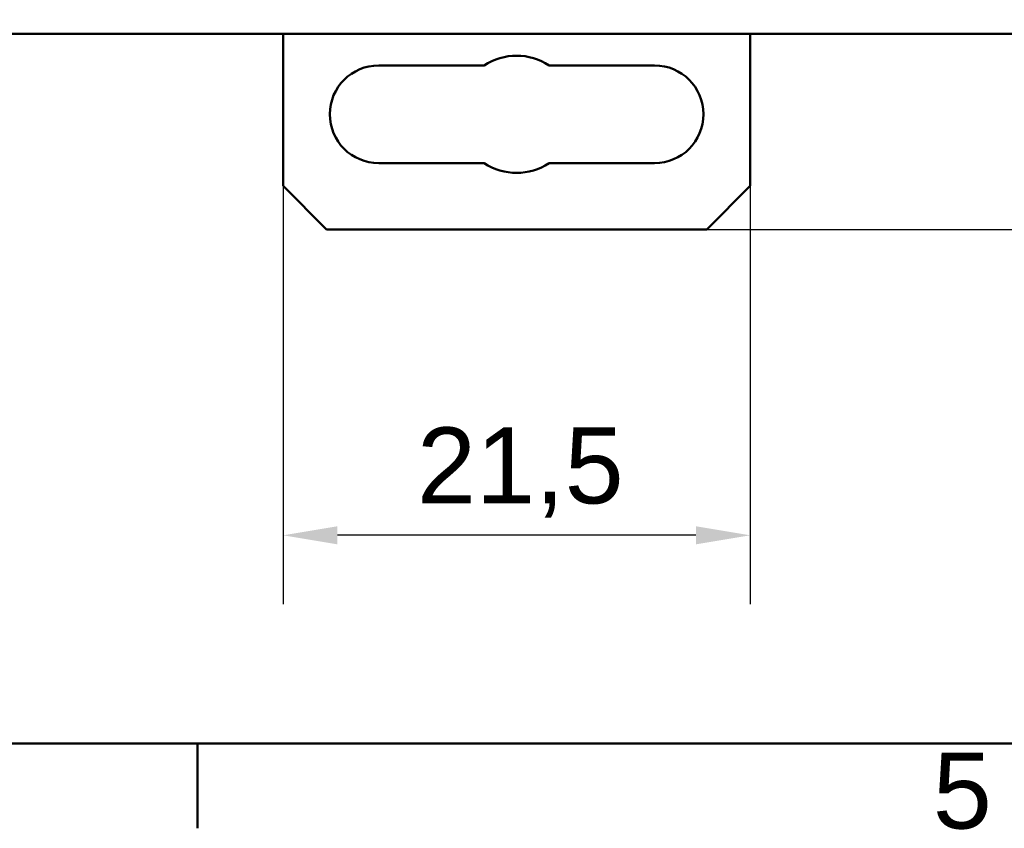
# Model space of a CAD drawing. Header units: millimetres. Extents: x 0 to 420, y 0 to 297.
# Tile 2 of 19: x 62 to 107, y 6 to 43. Entities that reach past the tile are written whole.
import ezdxf

# ---------------------------------------------------------------- set-up
doc = ezdxf.new("R2010")
doc.units = ezdxf.units.MM
for name, color, linetype, lineweight in [('Arêtes visibles(celduc)', 7, 'Continuous', 50), ('Cadre_0', 7, 'Continuous', 50), ('Cadre_2', 7, 'Continuous', 50), ('Cotes(celduc)', 7, 'Continuous', 25)]:
    doc.layers.add(name, color=color, linetype=linetype, lineweight=lineweight)
doc.styles.add('Cadre_1', font='arial.ttf')
doc.styles.add('Courant-CELDUC', font='arial.ttf')
doc.dimstyles.new('Celduc', dxfattribs={"dimtxt": 3.5, "dimasz": 2.5, "dimexe": 3.175, "dimexo": 0, "dimgap": 0.762, "dimtad": 1, "dimrnd": 1e-08, "dimtxsty": 'Courant-CELDUC', "dimcen": 0.09, "dimdle": 10, "dimclrd": 7, "dimclre": 7, "dimclrt": 7, "dimazin": 2, "dimtfac": 0.714286, "dimtdec": 3, "dimtmove": 0, "dimatfit": 3, "dimfxl": 1, "dimtolj": 1, "dimlwd": 25, "dimlwe": 25, "dimarcsym": 0})

# ---------------------------------------------------------------- blocks, each defined once
blk = doc.blocks.new('Cadres Cadre par défaut')
at = {"layer": 'Cadre_0'}
blk.add_line((70, 10), (70, 6.1), dxfattribs=at)
at = {"layer": 'Cadre_0', "flags": 128}
blk.add_lwpolyline([(10, 10), (10, 287), (410, 287), (410, 10), (10, 10)], dxfattribs=at)
at = {"layer": 'Cadre_2', "insert": (103.854, 6.041), "char_height": 3.5, "attachment_point": 7, "style": 'Cadre_1'}
blk.add_mtext('5', dxfattribs=at)
blk = doc.blocks.new('*D4')
at = {"layer": 'Cotes(celduc)', "color": 7, "linetype": 'Continuous', "lineweight": 25, "transparency": 16777216}
for p, q in [((123.148, 131.705), (161.596, 131.705)), ((158.421, 129.205), (158.421, 36.186)), ((93.448, 33.686), (161.596, 33.686))]:
    blk.add_line(p, q, dxfattribs=at)
at = {"layer": 'Cotes(celduc)', "color": 7, "linetype": 'Continuous', "transparency": 16777216}
for points in [[(158.004, 129.205), (158.838, 129.205), (158.421, 131.705)], [(158.004, 36.186), (158.838, 36.186), (158.421, 33.686)]]:
    blk.add_solid(points, dxfattribs=at)
at = {"layer": 'Defpoints', "color": 0, "linetype": 'Continuous', "transparency": 16777216}
for p in [(123.148, 131.705), (93.448, 33.686), (158.421, 33.686)]:
    blk.add_point(p, dxfattribs=at)
at = {"layer": 'Cotes(celduc)', "color": 7, "linetype": 'Continuous', "lineweight": 25, "transparency": 16777216, "insert": (154.085, 80.185), "char_height": 3.5, "attachment_point": 1, "rotation": 90, "style": 'Courant-CELDUC'}
blk.add_mtext('\\A1;98', dxfattribs=at)
blk = doc.blocks.new('*D6')
at = {"layer": 'Cotes(celduc)', "color": 7, "linetype": 'Continuous', "lineweight": 25, "transparency": 16777216}
for p, q in [((73.948, 35.686), (73.948, 16.421)), ((95.448, 35.686), (95.448, 16.421)), ((92.948, 19.596), (76.448, 19.596))]:
    blk.add_line(p, q, dxfattribs=at)
at = {"layer": 'Cotes(celduc)', "color": 7, "linetype": 'Continuous', "transparency": 16777216}
for points in [[(76.448, 20.012), (76.448, 19.179), (73.948, 19.596)], [(92.948, 20.012), (92.948, 19.179), (95.448, 19.596)]]:
    blk.add_solid(points, dxfattribs=at)
at = {"layer": 'Defpoints', "color": 0, "linetype": 'Continuous', "transparency": 16777216}
for p in [(73.948, 35.686), (95.448, 35.686), (73.948, 19.596)]:
    blk.add_point(p, dxfattribs=at)
at = {"layer": 'Cotes(celduc)', "color": 7, "linetype": 'Continuous', "lineweight": 25, "transparency": 16777216, "insert": (80.109, 24.564), "char_height": 3.5, "attachment_point": 1, "style": 'Courant-CELDUC'}
blk.add_mtext('\\A1;21,5', dxfattribs=at)

msp = doc.modelspace()

# ---------------------------------------------------------------- linework, layer by layer
at = {"layer": 'Arêtes visibles(celduc)'}
for p, q in [((42.651, 42.695), (126.744, 42.695)), ((73.948, 35.686), (73.948, 42.695)), ((95.448, 42.695), (95.448, 35.686)), ((78.348, 41.236), (83.205, 41.236)), ((86.19, 41.236), (91.048, 41.236)), ((83.205, 36.736), (78.348, 36.736)), ((91.048, 36.736), (86.19, 36.736)), ((75.948, 33.686), (73.948, 35.686)), ((95.448, 35.686), (93.448, 33.686)), ((93.448, 33.686), (75.948, 33.686))]:
    msp.add_line(p, q, dxfattribs=at)
for centre, radius, start, end in [((84.698, 38.986), 2.7, 56.4427, 123.5573), ((78.348, 38.986), 2.25, 90, 270), ((91.048, 38.986), 2.25, 270, 90), ((84.698, 38.986), 2.7, 236.4427, 303.5573)]:
    msp.add_arc(centre, radius, start, end, dxfattribs=at)

# ---------------------------------------------------------------- block references
msp.add_blockref('Cadres Cadre par défaut', (0, 0))

# ---------------------------------------------------------------- dimensions: what is measured, and where the dimension line sits
at = {"layer": 'Cotes(celduc)', "color": 7, "linetype": 'Continuous', "lineweight": 25}
for base, p1, p2, angle, override, picture, middle in [((158.421, 33.686), (123.148, 131.705), (93.448, 33.686), 270, {"dimgap": 0.762, "dimdec": 1, "dimtol": 0, "dimlim": 0, "dimtp": 0, "dimtm": 0, "dimtdec": 3, "dimtofl": 0, "dimatfit": 1}, '*D4', (158.421, 82.695)), ((73.948, 19.596), (95.448, 35.686), (73.948, 35.686), 180, {"dimgap": 0.762, "dimdec": 2, "dimtol": 0, "dimlim": 0, "dimtp": 0, "dimtm": 0, "dimtdec": 3, "dimtofl": 0, "dimatfit": 1}, '*D6', (84.698, 19.596))]:
    dim = msp.add_linear_dim(base=base, p1=p1, p2=p2, angle=angle, dimstyle='Celduc', override=override, dxfattribs=at)
    dim.commit()
    dim.dimension.update_dxf_attribs({"geometry": picture, "text_midpoint": middle, "dimtype": 160})

doc.saveas('drawing.dxf')
